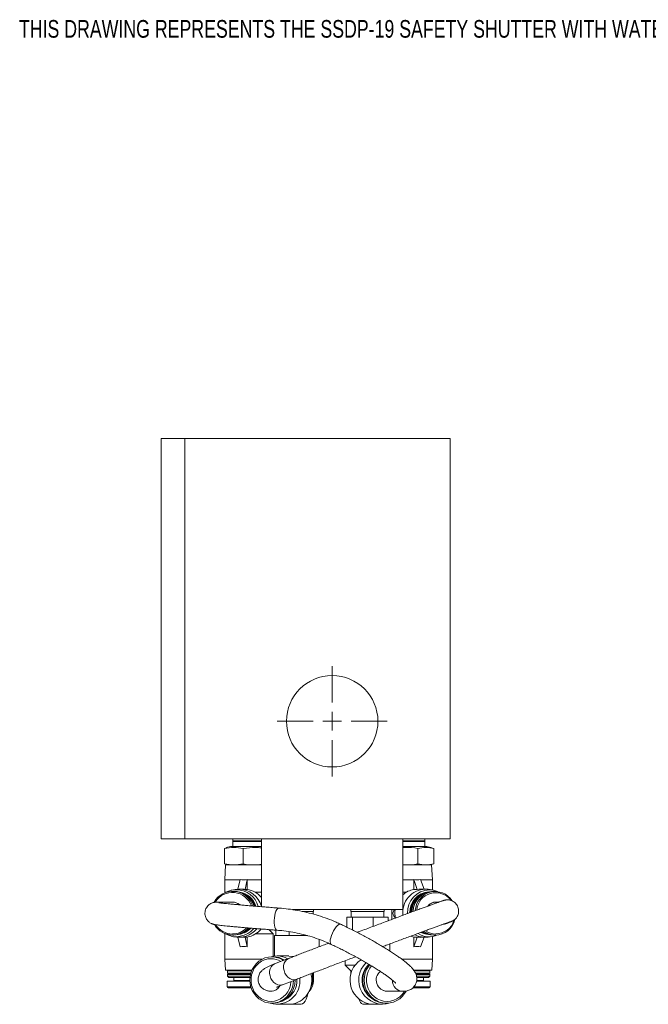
# Model space of a CAD drawing. Header units: inches. Extents: x 2.7 to 31.3, y 2.6 to 19.2.
# Tile 5 of 6: x 18 to 24.6, y 7.8 to 18.2. Entities that reach past the tile are written whole.
import ezdxf

# ---------------------------------------------------------------- set-up
doc = ezdxf.new("R2010")
doc.units = ezdxf.units.IN
doc.header["$MEASUREMENT"] = 0
doc.styles.add('SLDTEXTSTYLE0', font='TXT', dxfattribs={"width": 0.75})

# ---------------------------------------------------------------- blocks, each defined once
blk = doc.blocks.new('SW_CENTERMARKSYMBOL_1')
at = {"color": 0, "linetype": 'Continuous', "lineweight": 0}
for p, q in [((0, 0.2), (0, 0.585)), ((-0.2, 0), (-0.585, 0)), ((0, 0), (-0.1, 0)), ((0, 0), (0, 0.1)), ((0, 0), (0, -0.1)), ((0, 0), (0.1, 0)), ((0.2, 0), (0.585, 0)), ((0, -0.2), (0, -0.585))]:
    blk.add_line(p, q, dxfattribs=at)

msp = doc.modelspace()

# ---------------------------------------------------------------- linework, layer by layer
at = {"color": 7, "linetype": 'Continuous', "lineweight": 15}
for p, q in [((19.451, 13.789), (19.701, 13.789)), ((19.451, 9.539), (19.451, 13.789)), ((19.701, 9.539), (19.701, 13.789)), ((19.701, 13.789), (22.514, 13.789)), ((22.514, 9.539), (22.514, 13.789)), ((22.514, 13.032), (22.516, 13.001)), ((22.516, 13.001), (22.514, 12.97)), ((22.516, 13.04), (22.516, 13.001)), ((22.516, 13.001), (22.516, 12.908)), ((22.516, 12.908), (22.514, 12.872)), ((22.516, 12.908), (22.516, 12.913)), ((22.516, 12.908), (22.516, 12.852)), ((22.516, 12.852), (22.514, 12.848)), ((22.516, 12.852), (22.516, 12.852)), ((22.514, 11.732), (22.516, 11.714)), ((22.516, 11.714), (22.514, 11.695)), ((22.516, 11.725), (22.516, 11.714)), ((22.516, 11.714), (22.516, 11.633)), ((22.516, 11.633), (22.514, 11.594)), ((22.516, 11.633), (22.516, 11.551)), ((22.516, 11.551), (22.514, 11.53)), ((22.516, 11.551), (22.516, 11.537)), ((19.451, 9.539), (19.701, 9.539)), ((19.701, 9.539), (22.514, 9.539)), ((20.209, 9.539), (20.209, 9.519)), ((20.216, 9.519), (20.209, 9.511)), ((20.514, 9.519), (20.209, 9.519)), ((20.514, 9.539), (20.514, 8.82)), ((22.014, 8.789), (22.014, 9.539)), ((22.245, 9.519), (22.014, 9.519)), ((22.245, 9.511), (22.237, 9.519)), ((22.245, 9.519), (22.245, 9.539)), ((20.121, 9.439), (20.14, 9.446)), ((20.121, 9.274), (20.121, 9.439)), ((20.185, 9.46), (20.139, 9.448)), ((20.185, 9.46), (20.514, 9.46)), ((20.209, 9.511), (20.209, 9.46)), ((20.343, 9.511), (20.209, 9.511)), ((20.321, 9.274), (20.321, 9.439)), ((20.514, 9.511), (20.343, 9.511)), ((22.136, 9.511), (22.014, 9.511)), ((22.014, 9.46), (22.269, 9.46)), ((22.245, 9.511), (22.136, 9.511)), ((22.173, 9.274), (22.173, 9.439)), ((22.245, 9.46), (22.245, 9.511)), ((22.326, 9.444), (22.269, 9.46)), ((22.326, 9.443), (22.342, 9.439)), ((22.342, 9.274), (22.342, 9.439)), ((20.14, 9.267), (20.121, 9.274)), ((20.134, 9.263), (20.126, 9.105)), ((20.134, 9.263), (20.514, 9.263)), ((20.139, 9.266), (20.149, 9.263)), ((22.014, 9.263), (22.319, 9.263)), ((22.304, 9.263), (22.326, 9.269)), ((22.328, 9.105), (22.319, 9.263)), ((22.342, 9.274), (22.326, 9.27)), ((20.126, 9.105), (20.126, 8.976)), ((20.287, 9.105), (20.126, 9.105)), ((20.287, 9.109), (20.264, 9.007)), ((20.364, 9.109), (20.34, 9.004)), ((20.364, 9.105), (20.364, 9.109)), ((20.364, 9.105), (20.364, 9.004)), ((20.514, 9.105), (20.364, 9.105)), ((22.129, 9.105), (22.014, 9.105)), ((22.129, 9.109), (22.167, 9.004)), ((22.129, 9.109), (22.129, 9.105)), ((22.129, 9.105), (22.129, 9.004)), ((22.202, 9.109), (22.239, 9.007)), ((22.328, 9.105), (22.202, 9.105)), ((22.328, 8.998), (22.328, 9.105)), ((20.217, 9), (20.192, 8.994)), ((20.303, 9.007), (20.274, 9.007)), ((20.363, 9.004), (20.34, 9.004)), ((22.13, 9.004), (22.167, 9.004)), ((22.251, 9.007), (22.203, 9.007)), ((22.251, 9.007), (22.282, 9.005)), ((22.325, 8.999), (22.282, 9.005)), ((20.126, 8.976), (20.131, 8.97)), ((20.126, 8.976), (20.141, 8.976)), ((20.222, 8.983), (20.208, 8.983)), ((20.445, 8.976), (20.514, 8.976)), ((22.014, 8.976), (22.052, 8.976)), ((22.359, 8.983), (22.337, 8.983)), ((20.206, 8.869), (20.058, 8.869)), ((22.014, 8.789), (20.843, 8.789)), ((21.066, 8.769), (21.066, 8.789)), ((21.462, 8.789), (21.462, 8.769)), ((21.816, 8.769), (21.816, 8.789)), ((21.895, 8.789), (21.895, 8.685)), ((22.397, 8.869), (22.364, 8.869)), ((21.066, 8.769), (20.951, 8.769)), ((21.062, 8.741), (21.062, 8.769)), ((21.419, 8.603), (21.419, 8.71)), ((21.479, 8.71), (21.419, 8.71)), ((21.686, 8.769), (21.462, 8.769)), ((21.466, 8.769), (21.466, 8.71)), ((21.479, 8.573), (21.479, 8.71)), ((21.699, 8.71), (21.479, 8.71)), ((21.816, 8.769), (21.686, 8.769)), ((21.699, 8.612), (21.699, 8.71)), ((21.859, 8.71), (21.699, 8.71)), ((21.812, 8.71), (21.812, 8.769)), ((21.859, 8.671), (21.859, 8.71)), ((20.638, 8.531), (20.591, 8.577)), ((20.665, 8.513), (20.665, 8.571)), ((22.49, 8.646), (22.524, 8.661)), ((22.524, 8.661), (22.502, 8.654)), ((20.128, 8.533), (20.126, 8.531)), ((20.126, 8.531), (20.126, 8.263)), ((20.133, 8.531), (20.126, 8.531)), ((20.192, 8.508), (20.217, 8.502)), ((20.208, 8.519), (20.222, 8.519)), ((20.287, 8.394), (20.264, 8.495)), ((20.274, 8.495), (20.303, 8.495)), ((20.363, 8.498), (20.34, 8.498)), ((20.364, 8.394), (20.34, 8.498)), ((20.364, 8.394), (20.364, 8.498)), ((20.638, 8.531), (20.451, 8.531)), ((20.638, 8.293), (20.638, 8.531)), ((20.653, 8.513), (20.653, 8.295)), ((20.806, 8.513), (20.653, 8.513)), ((21.004, 8.513), (20.806, 8.513)), ((20.809, 8.513), (20.809, 8.555)), ((21.125, 8.395), (21.125, 8.473)), ((22.097, 8.506), (22.13, 8.498)), ((22.129, 8.394), (22.167, 8.498)), ((22.129, 8.394), (22.129, 8.498)), ((22.13, 8.498), (22.167, 8.498)), ((22.202, 8.394), (22.239, 8.495)), ((22.203, 8.495), (22.251, 8.495)), ((22.282, 8.497), (22.325, 8.504)), ((22.328, 8.263), (22.328, 8.504)), ((22.337, 8.519), (22.359, 8.519)), ((21.875, 8.35), (21.875, 8.425)), ((20.126, 8.263), (20.132, 8.145)), ((20.126, 8.263), (20.325, 8.263)), ((20.325, 8.263), (20.522, 8.263)), ((20.641, 8.288), (20.623, 8.288)), ((20.799, 8.27), (20.651, 8.212)), ((20.806, 8.297), (20.681, 8.297)), ((20.847, 8.293), (20.806, 8.296)), ((20.856, 8.292), (20.847, 8.293)), ((22.002, 8.263), (22.166, 8.263)), ((22.166, 8.263), (22.328, 8.263)), ((22.321, 8.145), (22.328, 8.263)), ((21.403, 8.247), (21.403, 8.198)), ((21.403, 8.198), (21.462, 8.139)), ((21.505, 8.198), (21.403, 8.198)), ((20.413, 8.145), (20.132, 8.145)), ((20.159, 8.145), (20.155, 8.141)), ((20.155, 8.141), (20.155, 8.113)), ((20.331, 8.141), (20.155, 8.141)), ((20.155, 8.113), (20.163, 8.107)), ((20.155, 8.113), (20.402, 8.113)), ((20.163, 8.107), (20.155, 8.101)), ((20.155, 8.101), (20.155, 8.082)), ((20.155, 8.101), (20.399, 8.101)), ((20.155, 8.082), (20.167, 8.07)), ((20.155, 8.082), (20.331, 8.082)), ((20.163, 8.107), (20.401, 8.107)), ((20.334, 8.07), (20.167, 8.07)), ((20.222, 8.07), (20.222, 8.037)), ((20.412, 8.141), (20.331, 8.141)), ((20.331, 8.082), (20.395, 8.082)), ((20.394, 8.07), (20.334, 8.07)), ((20.736, 7.992), (20.884, 8.049)), ((21.055, 8.04), (21.055, 8.115)), ((21.066, 8.04), (21.066, 8.119)), ((21.462, 8.139), (21.462, 8.106)), ((21.462, 8.139), (21.468, 8.139)), ((21.468, 8.139), (21.476, 8.142)), ((21.468, 8.127), (21.468, 8.139)), ((22.321, 8.145), (22.132, 8.145)), ((22.155, 8.141), (22.134, 8.141)), ((22.15, 8.113), (22.298, 8.113)), ((22.153, 8.107), (22.29, 8.107)), ((22.154, 8.101), (22.298, 8.101)), ((22.298, 8.141), (22.155, 8.141)), ((22.155, 8.082), (22.298, 8.082)), ((22.286, 8.07), (22.162, 8.07)), ((22.231, 8.037), (22.231, 8.07)), ((22.286, 8.07), (22.298, 8.082)), ((22.29, 8.107), (22.298, 8.113)), ((22.298, 8.101), (22.29, 8.107)), ((22.298, 8.141), (22.294, 8.145)), ((22.298, 8.113), (22.298, 8.141)), ((22.298, 8.082), (22.298, 8.101)), ((20.149, 8.029), (20.149, 7.97)), ((20.393, 8.029), (20.149, 8.029)), ((20.149, 7.97), (20.402, 7.97)), ((20.406, 7.958), (20.161, 7.958)), ((20.222, 8.037), (20.392, 8.037)), ((21.055, 8.04), (21.047, 8.04)), ((21.066, 8.04), (21.055, 8.04)), ((22.292, 7.958), (22.118, 7.958)), ((22.13, 7.97), (22.304, 7.97)), ((22.304, 8.029), (22.16, 8.029)), ((22.162, 8.037), (22.231, 8.037)), ((22.304, 7.97), (22.304, 8.029)), ((21.846, 7.922), (22.017, 7.922)), ((20.623, 7.796), (20.641, 7.796)), ((20.681, 7.784), (20.807, 7.784)), ((20.807, 7.784), (20.853, 7.784)), ((20.853, 7.784), (20.853, 7.789)), ((20.935, 7.784), (20.853, 7.784)), ((21.591, 7.784), (21.653, 7.784)), ((21.653, 7.784), (21.653, 7.789)), ((21.653, 7.784), (21.701, 7.784)), ((21.701, 7.784), (21.796, 7.784)), ((21.827, 7.796), (21.841, 7.796))]:
    msp.add_line(p, q, dxfattribs=at)
at = {"color": 7, "linetype": 'Continuous', "lineweight": 15, "flags": 128}
for points in [[(20.217, 9), (20.236, 9.004), (20.274, 9.007)], [(20.104, 8.859), (20.084, 8.866), (20.058, 8.869)], [(20.699, 8.806), (20.696, 8.806), (20.686, 8.801), (20.677, 8.79), (20.668, 8.773), (20.661, 8.752), (20.655, 8.728), (20.651, 8.701), (20.649, 8.674), (20.65, 8.647), (20.652, 8.623), (20.657, 8.602), (20.664, 8.586), (20.671, 8.575), (20.68, 8.57), (20.681, 8.57)], [(21.355, 8.633), (21.346, 8.635), (21.334, 8.63), (21.321, 8.62), (21.307, 8.605), (21.292, 8.586), (21.279, 8.564), (21.266, 8.539), (21.256, 8.514), (21.249, 8.49), (21.244, 8.467), (21.243, 8.448), (21.245, 8.433), (21.25, 8.423), (21.255, 8.419)], [(22.49, 8.646), (22.465, 8.639), (22.456, 8.637)], [(22.268, 8.531), (22.25, 8.537), (22.218, 8.552)], [(20.853, 8.037), (20.85, 8.003), (20.842, 7.966), (20.828, 7.93), (20.809, 7.897), (20.786, 7.868), (20.758, 7.843), (20.727, 7.823), (20.694, 7.808), (20.659, 7.799), (20.623, 7.796), (20.587, 7.799), (20.551, 7.808), (20.518, 7.823), (20.487, 7.843), (20.46, 7.868), (20.436, 7.897), (20.417, 7.93), (20.403, 7.966), (20.395, 8.003), (20.392, 8.042), (20.395, 8.08), (20.403, 8.118), (20.417, 8.154), (20.436, 8.186), (20.46, 8.216), (20.487, 8.241), (20.518, 8.261), (20.551, 8.276), (20.587, 8.285), (20.623, 8.288)], [(20.616, 8.268), (20.581, 8.265), (20.547, 8.256), (20.515, 8.241), (20.486, 8.22), (20.46, 8.195), (20.438, 8.166), (20.422, 8.133), (20.41, 8.097), (20.404, 8.06), (20.404, 8.023), (20.41, 7.986), (20.422, 7.951), (20.438, 7.918), (20.46, 7.888), (20.486, 7.863), (20.515, 7.843), (20.547, 7.828), (20.581, 7.819), (20.616, 7.815), (20.651, 7.819), (20.685, 7.828), (20.717, 7.843), (20.746, 7.863), (20.772, 7.888), (20.793, 7.918), (20.81, 7.951), (20.821, 7.986), (20.827, 8.023), (20.827, 8.027)], [(20.681, 8.297), (20.645, 8.294), (20.618, 8.288)], [(20.799, 8.27), (20.796, 8.268), (20.778, 8.257), (20.764, 8.24), (20.754, 8.219), (20.749, 8.195), (20.749, 8.168), (20.754, 8.142), (20.763, 8.116), (20.777, 8.093), (20.794, 8.073), (20.814, 8.058), (20.836, 8.048), (20.857, 8.045), (20.878, 8.047), (20.884, 8.049)], [(20.651, 8.212), (20.648, 8.211), (20.63, 8.199), (20.616, 8.183), (20.606, 8.162), (20.601, 8.137), (20.601, 8.111), (20.606, 8.085), (20.615, 8.059), (20.629, 8.036), (20.646, 8.016), (20.666, 8.001), (20.688, 7.991), (20.709, 7.987), (20.73, 7.99), (20.736, 7.992)], [(22.049, 7.924), (22.032, 7.897), (22.008, 7.868), (21.98, 7.843), (21.948, 7.823), (21.914, 7.808), (21.878, 7.799), (21.841, 7.796), (21.803, 7.799), (21.767, 7.808), (21.733, 7.823), (21.701, 7.843), (21.673, 7.868), (21.649, 7.897), (21.629, 7.93), (21.615, 7.966), (21.606, 8.003), (21.603, 8.042), (21.606, 8.08), (21.615, 8.118), (21.629, 8.154), (21.649, 8.186), (21.662, 8.204)], [(21.682, 8.192), (21.663, 8.166), (21.646, 8.133), (21.634, 8.097), (21.628, 8.06), (21.628, 8.023), (21.634, 7.986), (21.646, 7.951), (21.663, 7.918), (21.685, 7.888), (21.712, 7.863), (21.742, 7.843), (21.775, 7.828), (21.81, 7.819), (21.846, 7.815), (21.882, 7.819), (21.917, 7.828), (21.95, 7.843), (21.98, 7.863), (22.006, 7.888), (22.028, 7.918), (22.031, 7.922)], [(21.005, 7.895), (20.998, 7.868), (20.988, 7.839), (20.976, 7.816), (20.963, 7.798), (20.949, 7.788), (20.935, 7.784)]]:
    msp.add_lwpolyline(points, dxfattribs=at)
at = {"color": 7, "linetype": 'Continuous', "lineweight": 15}
msp.add_circle((21.264, 10.789), 0.485, dxfattribs=at)
for centre, radius, start, end in [((22.494, 11.725), 0.022, 0, 24.62), ((22.494, 11.537), 0.022, 335.38, 0), ((20.248, 8.762), 0.239, 90.053, 120.6816), ((20.245, 8.756), 0.245, 15.9805, 89.4972), ((20.271, 8.756), 0.251, 14.9463, 89.4582), ((20.323, 8.759), 0.248, 39.8371, 80.7778), ((22.261, 8.759), 0.248, 92.2336, 186.7687), ((22.169, 8.776), 0.231, 99.783, 132.249), ((22.306, 8.758), 0.243, 92.6311, 182.4039), ((22.294, 8.783), 0.218, 66.0217, 89.9295), ((20.209, 8.758), 0.225, 18.358, 150.6853), ((20.206, 8.758), 0.213, 19.5511, 148.4088), ((20.22, 8.756), 0.227, 18.0795, 89.5633), ((20.244, 8.756), 0.222, 18.5161, 79.259), ((20.237, 8.755), 0.223, 18.7881, 73.8266), ((20.234, 8.755), 0.224, 18.8638, 70.447), ((20.229, 8.754), 0.225, 18.9515, 61.5004), ((22.305, 8.759), 0.219, 94.3285, 180.4842), ((22.316, 8.758), 0.22, 98.2796, 179.6444), ((22.321, 8.758), 0.221, 99.9364, 179.2189), ((22.33, 8.757), 0.223, 106.2126, 178.0575), ((22.345, 8.761), 0.223, 91.9109, 177.5021), ((22.358, 8.768), 0.213, 32.8181, 177.1797), ((22.362, 8.767), 0.202, 36.8309, 175.1011), ((20.205, 8.756), 0.114, 48.9156, 89.8584), ((20.206, 8.756), 0.113, 48.8728, 89.9012), ((22.204, 8.751), 0.275, 172.1828, 190.8811), ((22.365, 8.762), 0.107, 90.6697, 142.4976), ((22.365, 8.763), 0.107, 90.4668, 141.9376), ((22.354, 8.737), 0.219, 271.4073, 345.6146), ((22.359, 8.738), 0.207, 271.3829, 342.7305), ((20.21, 8.745), 0.226, 210.458, 269.6446), ((20.207, 8.744), 0.214, 212.8157, 269.7511), ((20.248, 8.741), 0.239, 239.4264, 320.6977), ((20.205, 8.743), 0.212, 270.1531, 315.575), ((20.208, 8.743), 0.224, 270.1914, 318.4733), ((20.274, 8.741), 0.246, 256.5965, 320.7135), ((20.221, 8.743), 0.224, 270.1872, 317.5692), ((20.245, 8.744), 0.219, 280.5196, 316.0877), ((20.239, 8.744), 0.219, 285.8828, 316.1727), ((20.236, 8.744), 0.22, 289.2941, 316.2279), ((20.231, 8.745), 0.221, 298.3401, 316.0723), ((20.323, 8.743), 0.248, 279.2426, 319.5022), ((22.251, 8.719), 0.224, 240.9117, 278.0254), ((22.294, 8.719), 0.218, 237.453, 293.9454), ((22.296, 8.723), 0.198, 242.93, 267.7417), ((22.307, 8.724), 0.199, 241.6433, 263.5726), ((22.311, 8.724), 0.199, 241.0913, 261.1584), ((22.338, 8.724), 0.205, 236.0229, 269.8118), ((22.36, 8.724), 0.206, 233.5006, 269.7902), ((22.364, 8.725), 0.195, 235.7299, 269.8026), ((20.615, 8.066), 0.202, 58.8129, 89.8465), ((20.622, 8.068), 0.22, 55.5558, 89.834), ((20.64, 8.068), 0.22, 57.5991, 89.8489), ((20.681, 8.068), 0.229, 60.533, 89.8728), ((21.712, 8.041), 0.259, 123.208, 256.946), ((21.8, 8.041), 0.255, 133.4385, 288.1211), ((21.809, 8.039), 0.228, 138.0588, 231.6445), ((21.835, 8.042), 0.247, 137.382, 268.162), ((20.677, 8.031), 0.245, 253.5511, 7.3081), ((20.666, 8.036), 0.225, 295.4343, 3.7626), ((20.79, 8.039), 0.258, 284.1313, 15.6618), ((21.85, 8.041), 0.119, 128.7573, 267.9946), ((21.85, 8.041), 0.119, 128.9664, 268.0753), ((20.161, 7.97), 0.0118, 180, 270), ((20.214, 8.037), 0.00787, 270, 0), ((20.614, 8.032), 0.109, 270.741, 331.5307), ((20.631, 8.036), 0.24, 272.3426, 1.9726), ((20.889, 8.04), 0.177, 317.7224, 0), ((20.869, 8.04), 0.186, 331.9861, 0.1196), ((22.019, 8.038), 0.116, 179.6837, 268.9793), ((22.239, 8.037), 0.00787, 180, 270), ((22.292, 7.97), 0.0118, 270, 0), ((20.807, 8.009), 0.225, 270.0059, 281.8026), ((21.615, 7.843), 0.0638, 186.8762, 247.7558), ((21.701, 8.023), 0.239, 258.5304, 269.997)]:
    msp.add_arc(centre, radius, start, end, dxfattribs=at)
for centre, major_axis, ratio, start_param, end_param in [((20.379, 9.349), (0.189, 0.191), 0.796778, 3.648666, 3.974367), ((22.076, 9.349), (-0.201, 0.201), 0.677942, 2.384462, 2.710163), ((20.246, 8.751), (0.2, 0.2), 0.797026, 0.518465, 0.672925), ((22.297, 8.751), (-0.212, 0.212), 0.678288, 5.68718, 5.84164), ((22.072, 8.751), (0.147, 0.147), 0.678288, 1.95409, 2.166802), ((22.072, 8.751), (-0.147, 0.147), 0.678288, 0.974791, 1.272108), ((20.246, 8.751), (-0.2, 0.2), 0.797026, 2.468668, 2.623127), ((22.297, 8.751), (0.212, 0.212), 0.678288, 3.583138, 3.737598), ((20.382, 8.141), (0.2, -0.2), 0.797026, 2.314208, 2.623127), ((22.072, 8.141), (0.212, 0.212), 0.678288, 0.441546, 0.750465)]:
    msp.add_ellipse(centre, major_axis=major_axis, ratio=ratio, start_param=start_param, end_param=end_param, dxfattribs=at)
for points, knots in [([(22.514, 12.945), (22.514, 12.944), (22.518, 12.932), (22.517, 12.919), (22.516, 12.908)], [0, 0, 0, 0, 0.081899, 1, 1, 1, 1]), ([(22.514, 12.857), (22.514, 12.857), (22.518, 12.855), (22.517, 12.854), (22.516, 12.852)], [0, 0, 0, 0, 0.081897, 1, 1, 1, 1]), ([(22.514, 11.674), (22.514, 11.673), (22.518, 11.66), (22.517, 11.646), (22.516, 11.633)], [0, 0, 0, 0, 0.081901, 1, 1, 1, 1]), ([(22.514, 11.572), (22.514, 11.571), (22.518, 11.564), (22.517, 11.557), (22.516, 11.551)], [0, 0, 0, 0, 0.081899, 1, 1, 1, 1]), ([(20.321, 9.439), (20.288, 9.444), (20.221, 9.454), (20.155, 9.444), (20.121, 9.439)], [0, 0, 0, 0, 0.495216, 1, 1, 1, 1]), ([(20.514, 9.445), (20.493, 9.447), (20.429, 9.453), (20.365, 9.445), (20.321, 9.439)], [0, 0, 0, 0, 0.317602, 1, 1, 1, 1]), ([(22.173, 9.439), (22.128, 9.445), (22.075, 9.453), (22.022, 9.448), (22.014, 9.447)], [0, 0, 0, 0, 0.841329, 1, 1, 1, 1]), ([(22.342, 9.439), (22.314, 9.444), (22.257, 9.454), (22.201, 9.444), (22.173, 9.439)], [0, 0, 0, 0, 0.495216, 1, 1, 1, 1]), ([(20.121, 9.274), (20.154, 9.269), (20.221, 9.259), (20.287, 9.269), (20.321, 9.274)], [0, 0, 0, 0, 0.495216, 1, 1, 1, 1]), ([(20.321, 9.274), (20.364, 9.268), (20.428, 9.26), (20.493, 9.267), (20.514, 9.269)], [0, 0, 0, 0, 0.669439, 1, 1, 1, 1]), ([(22.014, 9.266), (22.021, 9.265), (22.074, 9.261), (22.127, 9.268), (22.173, 9.274)], [0, 0, 0, 0, 0.142356, 1, 1, 1, 1]), ([(22.173, 9.274), (22.201, 9.269), (22.257, 9.259), (22.313, 9.269), (22.342, 9.274)], [0, 0, 0, 0, 0.495216, 1, 1, 1, 1]), ([(22.524, 8.661), (22.526, 8.662), (22.53, 8.664), (22.536, 8.666), (22.541, 8.669), (22.548, 8.673), (22.555, 8.678), (22.565, 8.685), (22.576, 8.695), (22.587, 8.709), (22.596, 8.727), (22.603, 8.748), (22.606, 8.77), (22.605, 8.794), (22.598, 8.817), (22.587, 8.839), (22.573, 8.857), (22.556, 8.871), (22.539, 8.881), (22.522, 8.888), (22.506, 8.892), (22.491, 8.893), (22.479, 8.893), (22.47, 8.892), (22.463, 8.89), (22.458, 8.889), (22.452, 8.888), (22.445, 8.886), (22.436, 8.883), (22.421, 8.878), (22.4, 8.87), (22.375, 8.862), (22.345, 8.851), (22.311, 8.838), (22.273, 8.824), (22.23, 8.809), (22.184, 8.792), (22.134, 8.774), (22.081, 8.754), (22.025, 8.733), (21.966, 8.711), (21.904, 8.688), (21.841, 8.665), (21.775, 8.64), (21.709, 8.615), (21.641, 8.59), (21.581, 8.567), (21.543, 8.553), (21.529, 8.548)], [0, 0, 0, 0, 0.019686, 0.037331, 0.0507, 0.059109, 0.066043, 0.072873, 0.080858, 0.090282, 0.100541, 0.111619, 0.12327, 0.135235, 0.14734, 0.160084, 0.17179, 0.182645, 0.19275, 0.202129, 0.210734, 0.218415, 0.22505, 0.231123, 0.237681, 0.245579, 0.25646, 0.273195, 0.304365, 0.342215, 0.378692, 0.417238, 0.455082, 0.492628, 0.530026, 0.567343, 0.604611, 0.641847, 0.679061, 0.716261, 0.75345, 0.790631, 0.827807, 0.864978, 0.902147, 0.939313, 0.976478, 1, 1, 1, 1]), ([(20.058, 8.869), (20.054, 8.869), (20.046, 8.869), (20.036, 8.869), (20.026, 8.868), (20.017, 8.867), (20.008, 8.865), (19.996, 8.862), (19.983, 8.857), (19.967, 8.848), (19.951, 8.836), (19.936, 8.819), (19.925, 8.8), (19.917, 8.777), (19.914, 8.753), (19.915, 8.729), (19.922, 8.707), (19.931, 8.688), (19.943, 8.672), (19.955, 8.659), (19.968, 8.65), (19.98, 8.643), (19.99, 8.639), (19.998, 8.636), (20.006, 8.633), (20.014, 8.632), (20.024, 8.63), (20.038, 8.627), (20.058, 8.625), (20.083, 8.622), (20.113, 8.618), (20.148, 8.615), (20.188, 8.611), (20.232, 8.607), (20.279, 8.603), (20.331, 8.598), (20.386, 8.594), (20.445, 8.589), (20.507, 8.584), (20.571, 8.579), (20.63, 8.574), (20.667, 8.571), (20.681, 8.57)], [0, 0, 0, 0, 0.0230909, 0.060361, 0.0798615, 0.0948874, 0.105664, 0.115915, 0.1261645, 0.1375199, 0.1500807, 0.1634031, 0.1772561, 0.1914153, 0.2057096, 0.2205569, 0.2342395, 0.2469711, 0.2588649, 0.2699363, 0.2801238, 0.289478, 0.2985971, 0.3084719, 0.3202359, 0.3358262, 0.3587322, 0.399389, 0.4447349, 0.4881156, 0.5339705, 0.5787204, 0.6229682, 0.6669566, 0.7107953, 0.7545407, 0.7982247, 0.8418667, 0.8854791, 0.92907, 0.9726452, 1, 1, 1, 1]), ([(20.699, 8.806), (20.687, 8.807), (20.652, 8.809), (20.596, 8.814), (20.532, 8.819), (20.471, 8.824), (20.412, 8.828), (20.357, 8.833), (20.306, 8.838), (20.259, 8.842), (20.216, 8.846), (20.178, 8.849), (20.144, 8.853), (20.116, 8.856), (20.093, 8.858), (20.077, 8.86), (20.067, 8.862), (20.063, 8.863), (20.064, 8.863), (20.064, 8.863)], [0, 0, 0, 0, 0.0351395, 0.1019235, 0.1687035, 0.2354623, 0.3021924, 0.368884, 0.4355231, 0.5020882, 0.5685462, 0.6348439, 0.7008905, 0.7665199, 0.8314092, 0.8948716, 0.9459651, 0.9870674, 1, 1, 1, 1]), ([(21.355, 8.633), (21.339, 8.641), (21.292, 8.663), (21.212, 8.694), (21.117, 8.727), (21.02, 8.754), (20.922, 8.776), (20.824, 8.793), (20.75, 8.802), (20.709, 8.805), (20.699, 8.806)], [0, 0, 0, 0, 0.080267, 0.227979, 0.375693, 0.523397, 0.671098, 0.8188, 0.958766, 1, 1, 1, 1]), ([(22.017, 7.922), (22.024, 7.923), (22.036, 7.923), (22.057, 7.926), (22.078, 7.932), (22.099, 7.942), (22.118, 7.956), (22.136, 7.975), (22.15, 7.998), (22.159, 8.022), (22.162, 8.047), (22.162, 8.07), (22.158, 8.091), (22.151, 8.11), (22.142, 8.128), (22.131, 8.146), (22.115, 8.165), (22.095, 8.187), (22.069, 8.211), (22.038, 8.236), (22.005, 8.262), (21.967, 8.289), (21.927, 8.316), (21.884, 8.344), (21.839, 8.373), (21.791, 8.401), (21.742, 8.431), (21.691, 8.46), (21.639, 8.489), (21.585, 8.518), (21.532, 8.546), (21.478, 8.574), (21.424, 8.6), (21.384, 8.62), (21.361, 8.631), (21.355, 8.633)], [0, 0, 0, 0, 0.022852, 0.044972, 0.065228, 0.084598, 0.103599, 0.122461, 0.1433, 0.16303, 0.181886, 0.200331, 0.218863, 0.238111, 0.259029, 0.283143, 0.313052, 0.353529, 0.397416, 0.438102, 0.480964, 0.522006, 0.562056, 0.601526, 0.64063, 0.679493, 0.718192, 0.756779, 0.795294, 0.833763, 0.872213, 0.910663, 0.94913, 0.987634, 1, 1, 1, 1]), ([(21.799, 8.397), (21.816, 8.403), (21.856, 8.418), (21.916, 8.441), (21.98, 8.464), (22.041, 8.487), (22.1, 8.509), (22.157, 8.53), (22.21, 8.55), (22.26, 8.568), (22.306, 8.585), (22.348, 8.601), (22.387, 8.615), (22.42, 8.627), (22.45, 8.637), (22.474, 8.646), (22.494, 8.653), (22.507, 8.657), (22.514, 8.66), (22.516, 8.66), (22.516, 8.66), (22.516, 8.66)], [0, 0, 0, 0, 0.045647, 0.104489, 0.163327, 0.22216, 0.280984, 0.339797, 0.398597, 0.457376, 0.516129, 0.574842, 0.633498, 0.692065, 0.750486, 0.808651, 0.866324, 0.922934, 0.967027, 0.998427, 1, 1, 1, 1]), ([(22.442, 8.635), (22.446, 8.635), (22.454, 8.636), (22.47, 8.639), (22.482, 8.643), (22.489, 8.646), (22.49, 8.646)], [0, 0, 0, 0, 0.288307, 0.621614, 0.958725, 1, 1, 1, 1]), ([(20.681, 8.57), (20.697, 8.569), (20.745, 8.565), (20.823, 8.554), (20.915, 8.536), (21.006, 8.513), (21.096, 8.485), (21.179, 8.454), (21.231, 8.43), (21.255, 8.419)], [0, 0, 0, 0, 0.080277, 0.238159, 0.396073, 0.554012, 0.711967, 0.869929, 1, 1, 1, 1]), ([(21.225, 8.433), (21.206, 8.425), (21.165, 8.41), (21.104, 8.387), (21.043, 8.363), (20.985, 8.341), (20.929, 8.32), (20.877, 8.3), (20.833, 8.283), (20.809, 8.273), (20.799, 8.27)], [0, 0, 0, 0, 0.117554, 0.250642, 0.383744, 0.516862, 0.650005, 0.783179, 0.916396, 1, 1, 1, 1]), ([(21.255, 8.419), (21.264, 8.415), (21.289, 8.404), (21.331, 8.383), (21.382, 8.358), (21.433, 8.331), (21.484, 8.304), (21.535, 8.277), (21.584, 8.249), (21.632, 8.221), (21.678, 8.194), (21.722, 8.167), (21.762, 8.141), (21.8, 8.117), (21.834, 8.094), (21.863, 8.072), (21.888, 8.053), (21.908, 8.037), (21.922, 8.024), (21.932, 8.015), (21.937, 8.01), (21.939, 8.007), (21.938, 8.008), (21.938, 8.008)], [0, 0, 0, 0, 0.0289663, 0.0839308, 0.1389909, 0.1941256, 0.2492989, 0.3044765, 0.3596177, 0.4146884, 0.4696485, 0.5244485, 0.5790238, 0.6332859, 0.6871102, 0.7403163, 0.7926362, 0.8436695, 0.8878749, 0.9288743, 0.965945, 0.9988144, 1, 1, 1, 1]), ([(20.884, 8.049), (20.892, 8.052), (20.915, 8.061), (20.956, 8.077), (21.008, 8.097), (21.063, 8.118), (21.121, 8.14), (21.182, 8.163), (21.244, 8.187), (21.309, 8.212), (21.375, 8.237), (21.443, 8.262), (21.488, 8.28), (21.512, 8.289), (21.512, 8.289)], [0, 0, 0, 0, 0.049879, 0.144551, 0.239283, 0.33406, 0.42887, 0.523703, 0.618553, 0.713416, 0.808288, 0.903167, 0.998051, 1, 1, 1, 1]), ([(20.651, 8.212), (20.646, 8.21), (20.628, 8.203), (20.603, 8.193), (20.574, 8.179), (20.55, 8.166), (20.531, 8.152), (20.517, 8.14), (20.504, 8.126), (20.493, 8.108), (20.484, 8.088), (20.479, 8.065), (20.478, 8.041), (20.482, 8.017), (20.491, 7.993), (20.504, 7.973), (20.519, 7.957), (20.535, 7.945), (20.552, 7.936), (20.569, 7.929), (20.585, 7.926), (20.601, 7.923), (20.615, 7.922), (20.624, 7.922), (20.626, 7.922)], [0, 0, 0, 0, 0.040231, 0.121578, 0.206431, 0.302326, 0.361914, 0.401584, 0.439242, 0.476345, 0.513704, 0.55161, 0.589869, 0.628347, 0.668898, 0.706789, 0.742724, 0.777367, 0.811353, 0.845741, 0.88221, 0.92389, 0.976331, 1, 1, 1, 1]), ([(20.676, 7.965), (20.675, 7.965), (20.675, 7.965), (20.679, 7.967), (20.688, 7.971), (20.701, 7.978), (20.718, 7.985), (20.731, 7.99), (20.736, 7.992)], [0, 0, 0, 0, 0.077615, 0.231098, 0.409237, 0.610947, 0.832186, 1, 1, 1, 1])]:
    msp.add_open_spline(points, degree=3, knots=knots, dxfattribs=at)

# ---------------------------------------------------------------- block references
at = {"color": 7, "linetype": 'Continuous', "lineweight": 0}
msp.add_blockref('SW_CENTERMARKSYMBOL_1', (21.264, 10.789), dxfattribs=at)

# ---------------------------------------------------------------- texts
at = {"color": 7, "linetype": 'Continuous', "lineweight": 0, "insert": (17.942, 18.233), "char_height": 0.1875, "attachment_point": 1, "style": 'SLDTEXTSTYLE0'}
msp.add_mtext('THIS DRAWING REPRESENTS THE SSDP-19 SAFETY SHUTTER WITH WATER-COOLED BEAM DUMP', dxfattribs=at)

doc.saveas('drawing.dxf')
